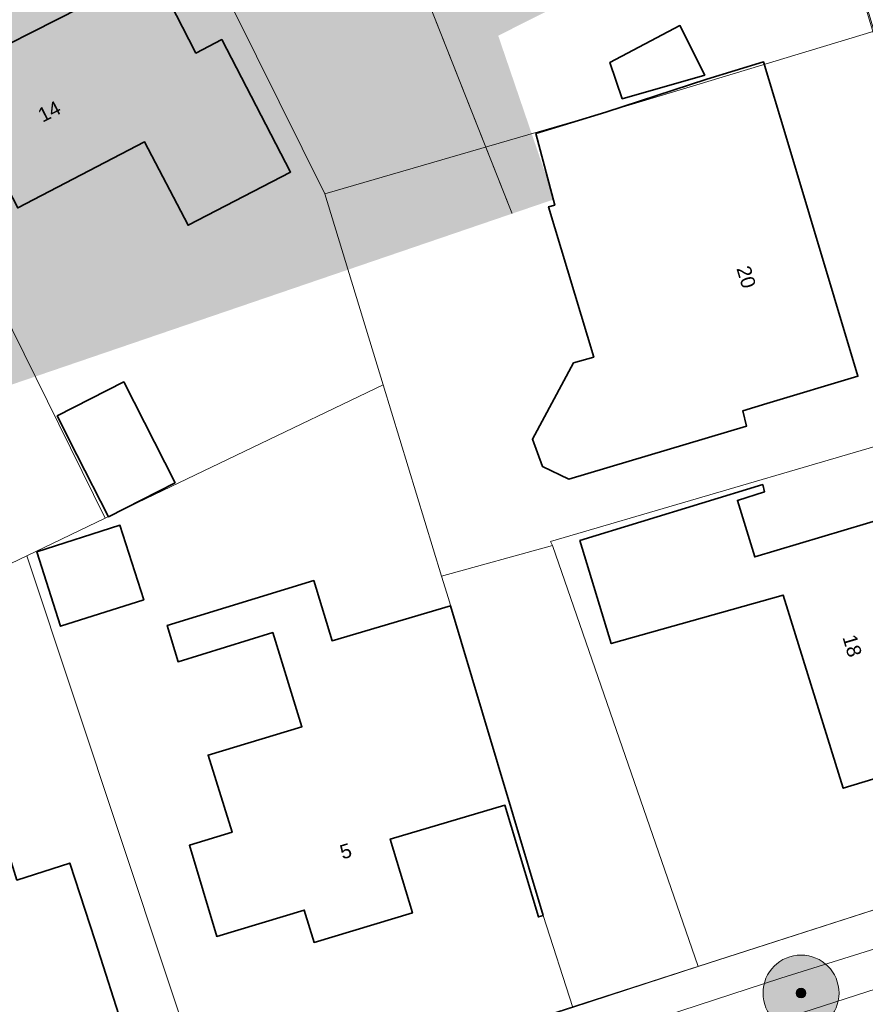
# Model space of a CAD drawing. Header units: metres. Extents: x 163543 to 168130, y 402678 to 405437.
# Tile 197 of 256: x 165277 to 165322, y 403707 to 403759. Entities that reach past the tile are written whole.
import ezdxf
from ezdxf.enums import TextEntityAlignment as Align

# ---------------------------------------------------------------- set-up
doc = ezdxf.new("R2010")
doc.units = ezdxf.units.M
doc.linetypes.add('X-CA190022.004-UO-TXT_Tekst 1op200$0$AL-TEKENBLADGRENS', pattern=[11.5, 2.5, -1.5, 1, -1.5, 1, -1.5, 2.5])
doc.layers.get('0').update_dxf_attribs({"lineweight": 25})
for name, color, linetype, lineweight in [('X-CA190022.004-UO-BGT_Ondergrond$0$GE_314_WGDRijbaanLokaleweg_Vlak_GEM', 253, 'Continuous', 9), ('X-CA190022.004-UO-BGT_Ondergrond$0$GE_317_WGDVoetpad_Vlak_GEM', 253, 'Continuous', 9), ('X-CA190022.004-UO-BGT_Ondergrond$0$GE_367_OWGBerm_groenvoorziening_grasenk_GEM', 253, 'Continuous', 9), ('X-CA190022.004-UO-BGT_Ondergrond$0$GE_401_OTDErf_Vlak_GEM', 253, 'Continuous', 9), ('X-CA190022.004-UO-BGT_Ondergrond$0$GE_4502_GBKN_Huisnummer_Lijn_GEM', 7, 'Continuous', 9), ('X-CA190022.004-UO-BGT_Ondergrond$0$GE_601_PNDgrondvlakpand_Vlak_MV_GEM', 34, 'Continuous', 35), ('X-CA190022.004-UO-DWM_Beplanting$0$B-WE-GR-BOOM-S AFKOMSTIG UIT BGT', 252, 'Continuous', 0), ('X-CA190022.004-UO-KAD_Percelen$0$B-WE-KG-GRENS_PERCEEL-GV', 150, 'Continuous', 9), ('X-CA190022.004-UO-TXT_Tekst 1op200$0$X-XX-AL-TEKENBLADGRENS-G', 7, 'X-CA190022.004-UO-TXT_Tekst 1op200$0$AL-TEKENBLADGRENS', 35)]:
    doc.layers.add(name, color=color, linetype=linetype, lineweight=lineweight)
doc.layers.add('X-CA190022.004-UO-DWM_Beplanting$0$N-GV-GR-GRAS-A-200', color=7, linetype='Continuous')
doc.layers.add('X-CA190022.004-UO-TXT_Tekst 1op200$0$X-XX-AL-VERWIJZING-V', color=253, linetype='Continuous', lineweight=0, transparency=0.4)
doc.styles.add('X-CA190022.004-UO-BGT_Ondergrond$0$BGT_NAR', font='arial.ttf', dxfattribs={"height": 1})

# ---------------------------------------------------------------- blocks, each defined once
blk = doc.blocks.new('X-CA190022.004-UO-DWM_Beplanting$0$SGR-BOOM_01-SO')
at = {"linetype": 'ByBlock', "lineweight": 18}
h = blk.add_hatch(color=0, dxfattribs=at)
h.dxf.hatch_style = 1
edge = h.paths.add_edge_path()
edge.add_arc((0, 0), 0.25, 0, 360)
at = {"color": 0, "linetype": 'ByBlock', "lineweight": 18}
for radius in [2, 0.25]:
    blk.add_circle((0, 0), radius, dxfattribs=at)
blk = doc.blocks.new('X-CA190022.004-UO-DWM_Beplanting$0$IMGEOBoom')
at = {"transparency": 33554457}
h = blk.add_hatch(color=256, dxfattribs=at)
h.dxf.hatch_style = 1
edge = h.paths.add_edge_path()
edge.add_arc((0, 0), 100, 0, 360)
edge = h.paths.add_edge_path(flags=17)
edge.add_arc((0, 0), 12.5, 0, 360)
h = blk.add_hatch()
h.set_pattern_fill('ANGLE', color=256)
h.set_pattern_definition([(0, (0, 0), (0, 6.985), [5.08, -1.905]), (90, (0, 0), (-6.985, 4e-16), [5.08, -1.905])])
edge = h.paths.add_edge_path(flags=17)
edge.add_arc((0, 0), 12.5, 0, 360)
at = {"layer": 'X-CA190022.004-UO-DWM_Beplanting$0$N-GV-GR-GRAS-A-200'}
h = blk.add_hatch(color=256, dxfattribs=at)
h.dxf.hatch_style = 1
edge = h.paths.add_edge_path(flags=17)
edge.add_arc((0, 0), 12.5, 0, 360)
at = {"xscale": 50, "yscale": 50, "zscale": 50}
blk.add_blockref('X-CA190022.004-UO-DWM_Beplanting$0$SGR-BOOM_01-SO', (0, 0), dxfattribs=at)

msp = doc.modelspace()

# ---------------------------------------------------------------- hatches: boundary and pattern name
at = {"layer": 'X-CA190022.004-UO-TXT_Tekst 1op200$0$X-XX-AL-VERWIJZING-V'}
h = msp.add_hatch(color=256, dxfattribs=at)
h.dxf.hatch_style = 1
h.paths.add_polyline_path([(165464.919, 403840.427), (165429.383, 403874.578), (165436.637, 403882.126), (165438.662, 403884.233), (165419.079, 403887.244), (165428.612, 403878.083), (165285.905, 403806.186), (165302.209, 403758.452)])
h = msp.add_hatch(color=256, dxfattribs=at)
h.dxf.hatch_style = 1
h.paths.add_polyline_path([(165302.209, 403758.452), (165298.044, 403756.354), (165275.564, 403800.976), (165285.905, 403806.186), (165285.128, 403808.459), (165201.445, 403779.876), (165209.977, 403755.179), (165220.83, 403721.042), (165305.15, 403749.843)])
h = msp.add_hatch(color=256, dxfattribs=at)
h.dxf.hatch_style = 1
h.paths.add_polyline_path([(165285.905, 403806.186), (165275.564, 403800.976), (165298.044, 403756.354), (165302.209, 403758.452)], flags=17)

# ---------------------------------------------------------------- linework, layer by layer
at = {"layer": 'X-CA190022.004-UO-BGT_Ondergrond$0$GE_314_WGDRijbaanLokaleweg_Vlak_GEM', "flags": 128}
msp.add_lwpolyline([(165245.91, 403683.754), (165246.475, 403683.936), (165261.276, 403688.704), (165265.364, 403690.021), (165282.29, 403695.473), (165285.979, 403696.661), (165302.605, 403702.017), (165307.263, 403703.517), (165332.596, 403711.678), (165334.735, 403712.367)], dxfattribs=at)
at = {"layer": 'X-CA190022.004-UO-BGT_Ondergrond$0$GE_317_WGDVoetpad_Vlak_GEM', "flags": 128}
for points in [[(165243.566, 403683.507), (165242.22, 403689.18), (165245.34, 403687.81), (165331.74, 403715.59), (165333.72, 403719.38), (165335.691, 403712.833)], [(165334.735, 403712.367), (165332.596, 403711.678), (165332.074, 403713.543), (165317.082, 403708.853), (165306.614, 403705.437), (165302.1, 403703.843)]]:
    msp.add_lwpolyline(points, dxfattribs=at)
at = {"layer": 'X-CA190022.004-UO-BGT_Ondergrond$0$GE_367_OWGBerm_groenvoorziening_grasenk_GEM', "flags": 128}
msp.add_lwpolyline([(165332.596, 403711.678), (165307.263, 403703.517), (165306.614, 403705.437), (165317.082, 403708.853), (165332.074, 403713.543), (165332.596, 403711.678)], dxfattribs=at)
at = {"layer": 'X-CA190022.004-UO-BGT_Ondergrond$0$GE_401_OTDErf_Vlak_GEM', "flags": 128}
for points in [[(165321.488, 403760.148), (165333.72, 403719.38), (165331.74, 403715.59), (165245.34, 403687.81), (165242.22, 403689.18), (165240.728, 403695.474), (165236.109, 403714.964), (165230.28, 403739.56), (165231.613, 403742.426), (165232.28, 403743.86), (165311.26, 403783.38), (165315, 403781.77), (165317.41, 403773.738), (165321.488, 403760.148)], [(165276.919, 403749.391), (165275.12, 403752.85), (165272.81, 403757.29), (165273.39, 403757.59), (165273.85, 403756.7), (165280.24, 403759.93), (165279.88, 403760.77), (165283.64, 403762.7), (165285.93, 403758.26), (165286.302, 403757.54), (165287.655, 403758.244), (165291.278, 403751.279), (165285.884, 403748.474), (165283.599, 403752.865), (165276.919, 403749.391)], [(165308.737, 403755.131), (165308.081, 403757.034), (165311.771, 403758.981), (165313.081, 403756.379), (165308.737, 403755.131)], [(165305.184, 403749.543), (165304.19, 403753.312), (165307.88, 403754.42), (165313.185, 403756.173), (165316.175, 403757.071), (165317.34, 403753.19), (165321.14, 403740.53), (165316.35, 403739.09), (165315.074, 403738.707), (165315.279, 403737.908), (165305.918, 403735.121), (165304.539, 403735.789), (165304.009, 403737.221), (165306.178, 403741.233), (165307.235, 403741.544), (165304.863, 403749.447), (165305.184, 403749.543)], [(165278.994, 403738.446), (165282.501, 403740.232), (165285.202, 403734.927), (165281.695, 403733.142), (165280.036, 403736.4), (165278.994, 403738.446)], [(165317.203, 403729.019), (165308.155, 403726.464), (165306.499, 403731.894), (165316.13, 403734.83), (165316.22, 403734.45), (165314.8, 403734), (165315.71, 403731.03), (165322.77, 403733.14), (165322.59, 403733.48), (165322.98, 403733.6), (165326.82, 403720.78), (165325.38, 403720.37), (165325.45, 403720.13), (165324.17, 403719.73), (165324.07, 403719.98), (165320.37, 403718.85), (165317.203, 403729.019)], [(165277.929, 403731.298), (165282.303, 403732.693), (165283.554, 403728.77), (165279.18, 403727.375), (165277.929, 403731.298)], [(165299.699, 403728.457), (165301.38, 403722.83), (165304.57, 403712.15), (165304.32, 403712.08), (165302.56, 403717.96), (165296.53, 403716.18), (165297.69, 403712.29), (165292.52, 403710.74), (165292, 403712.44), (165287.4, 403711.06), (165285.96, 403715.85), (165288.201, 403716.541), (165286.942, 403720.594), (165291.877, 403722.086), (165290.343, 403727.048), (165285.361, 403725.505), (165284.792, 403727.419), (165292.499, 403729.779), (165293.468, 403726.617), (165299.699, 403728.457)], [(165280.99, 403710.82), (165282.53, 403706.06), (165279.13, 403704.96), (165278.87, 403705.79), (165275.44, 403704.68), (165275.7, 403703.86), (165270.82, 403702.29), (165269.3, 403707.06), (165267.999, 403711.144), (165272.41, 403712.571), (165271.446, 403715.667), (165272.255, 403717.415), (165274.176, 403718.004), (165275.906, 403717.087), (165276.88, 403714.018), (165279.664, 403714.919), (165280.99, 403710.82)]]:
    msp.add_lwpolyline(points, dxfattribs=at)
at = {"layer": 'X-CA190022.004-UO-BGT_Ondergrond$0$GE_601_PNDgrondvlakpand_Vlak_MV_GEM', "flags": 128}
for points in [[(165286.302, 403757.54), (165287.655, 403758.244), (165291.278, 403751.279), (165285.884, 403748.474), (165283.599, 403752.865), (165276.919, 403749.391), (165275.12, 403752.85), (165272.81, 403757.29), (165273.39, 403757.59), (165273.85, 403756.7), (165280.24, 403759.93), (165279.88, 403760.77), (165283.64, 403762.7), (165285.93, 403758.26), (165286.302, 403757.54)], [(165308.737, 403755.131), (165308.081, 403757.034), (165311.771, 403758.981), (165313.081, 403756.379), (165308.737, 403755.131)], [(165317.34, 403753.19), (165321.14, 403740.53), (165316.35, 403739.09), (165315.074, 403738.707), (165315.279, 403737.908), (165305.918, 403735.121), (165304.539, 403735.789), (165304.009, 403737.221), (165306.178, 403741.233), (165307.235, 403741.544), (165304.863, 403749.447), (165305.184, 403749.543), (165304.19, 403753.312), (165307.88, 403754.42), (165313.185, 403756.173), (165316.175, 403757.071), (165317.34, 403753.19)], [(165278.994, 403738.446), (165282.501, 403740.232), (165285.202, 403734.927), (165281.695, 403733.142), (165280.036, 403736.4), (165278.994, 403738.446)], [(165306.499, 403731.894), (165316.13, 403734.83), (165316.22, 403734.45), (165314.8, 403734), (165315.71, 403731.03), (165322.77, 403733.14), (165322.59, 403733.48), (165322.98, 403733.6), (165326.82, 403720.78), (165325.38, 403720.37), (165325.45, 403720.13), (165324.17, 403719.73), (165324.07, 403719.98), (165320.37, 403718.85), (165317.203, 403729.019), (165308.155, 403726.464), (165306.499, 403731.894)], [(165277.929, 403731.298), (165282.303, 403732.693), (165283.554, 403728.77), (165279.18, 403727.375), (165277.929, 403731.298)], [(165301.38, 403722.83), (165304.57, 403712.15), (165304.32, 403712.08), (165302.56, 403717.96), (165296.53, 403716.18), (165297.69, 403712.29), (165292.52, 403710.74), (165292, 403712.44), (165287.4, 403711.06), (165285.96, 403715.85), (165288.201, 403716.541), (165286.942, 403720.594), (165291.877, 403722.086), (165290.343, 403727.048), (165285.361, 403725.505), (165284.792, 403727.419), (165292.499, 403729.779), (165293.468, 403726.617), (165299.699, 403728.457), (165301.38, 403722.83)], [(165280.99, 403710.82), (165282.53, 403706.06), (165279.13, 403704.96), (165278.87, 403705.79), (165275.44, 403704.68), (165275.7, 403703.86), (165270.82, 403702.29), (165269.3, 403707.06), (165267.999, 403711.144), (165272.41, 403712.571), (165271.446, 403715.667), (165272.255, 403717.415), (165274.176, 403718.004), (165275.906, 403717.087), (165276.88, 403714.018), (165279.664, 403714.919), (165280.99, 403710.82)]]:
    msp.add_lwpolyline(points, dxfattribs=at)
at = {"layer": 'X-CA190022.004-UO-KAD_Percelen$0$B-WE-KG-GRENS_PERCEEL-GV', "flags": 128}
for points in [[(165230.28, 403739.56), (165232.28, 403743.86), (165251.07, 403753.264), (165267.503, 403761.486), (165271.141, 403763.316), (165283.496, 403769.48), (165311.272, 403783.36), (165315.012, 403781.951), (165321.996, 403758.687), (165327.964, 403738.569), (165333.72, 403719.38), (165331.74, 403715.59), (165312.738, 403709.479), (165306.131, 403707.316), (165287.304, 403701.29), (165268.089, 403695.123), (165245.34, 403687.81), (165242.22, 403689.18), (165236.2, 403714.576)], [(165293.089, 403750.131), (165307.88, 403754.42), (165312.67, 403755.86), (165321.996, 403758.687), (165315.012, 403781.951), (165311.272, 403783.36), (165283.496, 403769.48)], [(165293.089, 403750.131), (165283.496, 403769.48), (165271.141, 403763.316), (165267.503, 403761.486), (165281.525, 403733.066), (165296.156, 403740.08)], [(165267.503, 403761.486), (165251.07, 403753.264), (165256.59, 403742.6), (165260.065, 403735.514), (165265.011, 403725.149), (165277.395, 403731.086), (165281.525, 403733.066)], [(165321.996, 403758.687), (165312.67, 403755.86), (165307.88, 403754.42), (165293.089, 403750.131), (165296.156, 403740.08), (165299.225, 403730.02), (165305.065, 403731.631), (165304.96, 403731.835), (165327.964, 403738.569)], [(165296.156, 403740.08), (165281.525, 403733.066), (165277.395, 403731.086), (165287.304, 403701.29), (165306.131, 403707.316), (165304.57, 403712.15), (165299.584, 403728.841), (165299.225, 403730.02)], [(165327.964, 403738.569), (165304.96, 403731.835), (165305.065, 403731.631), (165312.738, 403709.479), (165331.74, 403715.59), (165333.72, 403719.38)], [(165299.225, 403730.02), (165299.584, 403728.841), (165304.57, 403712.15), (165306.131, 403707.316), (165312.738, 403709.479), (165305.065, 403731.631)], [(165277.395, 403731.086), (165265.011, 403725.149), (165259.199, 403722.362), (165268.089, 403695.123), (165287.304, 403701.29)]]:
    msp.add_lwpolyline(points, close=True, dxfattribs=at)
at = {"layer": 'X-CA190022.004-UO-TXT_Tekst 1op200$0$X-XX-AL-TEKENBLADGRENS-G', "const_width": 0.05, "flags": 128}
msp.add_lwpolyline([(165280.114, 403806.746), (165302.941, 403749.089)], dxfattribs=at)

# ---------------------------------------------------------------- block references
at = {"layer": 'X-CA190022.004-UO-DWM_Beplanting$0$B-WE-GR-BOOM-S AFKOMSTIG UIT BGT', "xscale": 0.02, "yscale": 0.02, "zscale": 0.02}
msp.add_blockref('X-CA190022.004-UO-DWM_Beplanting$0$IMGEOBoom', (165318.144, 403708.077), dxfattribs=at)

# ---------------------------------------------------------------- texts
at = {"layer": 'X-CA190022.004-UO-BGT_Ondergrond$0$GE_4502_GBKN_Huisnummer_Lijn_GEM', "style": 'X-CA190022.004-UO-BGT_Ondergrond$0$BGT_NAR'}
for s, rotation, p in [('14', 26.8, (165278.58, 403754.468)), ('20', 286.7, (165315.265, 403745.754)), ('18', 286.7, (165320.844, 403726.352)), ('5', 16.7, (165294.184, 403715.545))]:
    msp.add_text(s, height=0.75, rotation=rotation, dxfattribs=at).set_placement(p, align=Align.MIDDLE_CENTER)

doc.saveas('drawing.dxf')
